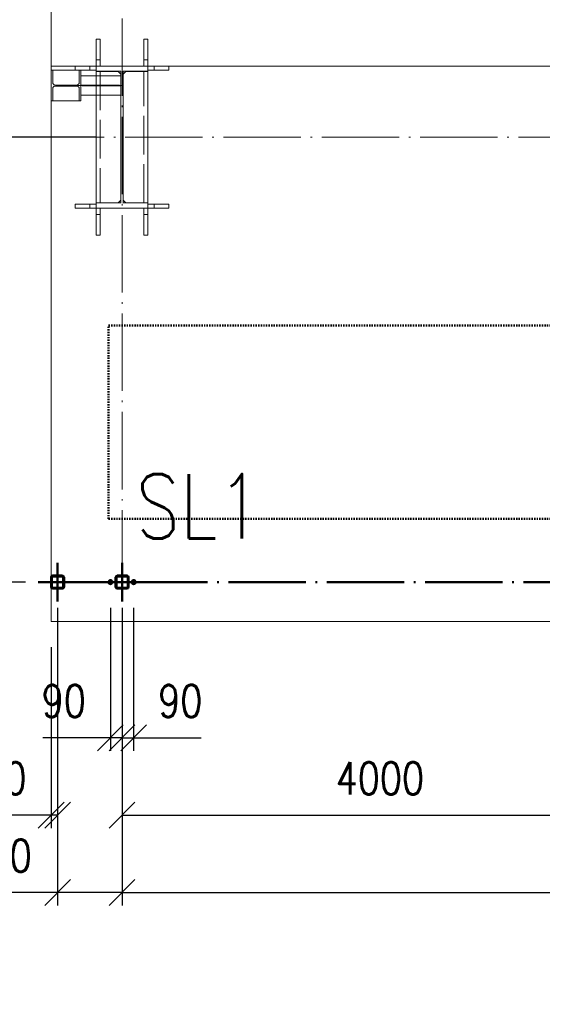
# Paper-space layout 'Layout1' of a CAD drawing. Extents: x -2 to 1380, y -36 to 422.
# Tile 5 of 65: x 52 to 92, y 199 to 275. Entities that reach past the tile are written whole.
import ezdxf

# ---------------------------------------------------------------- set-up
doc = ezdxf.new("R2010")
doc.units = 0
for name, pattern in [('ACAD_ISO02W100', [15, 12, -3]), ('ACAD_ISO04W100', [30.5, 24, -3, 0.5, -3]), ('HP_01_CAR_C', [6, 4, -2]), ('HP_01_CER_B', [8, 5, -1, 1, -1])]:
    doc.linetypes.add(name, pattern=pattern)
doc.layers.get('0').update_dxf_attribs({"linetype": 'CONTINUOUS'})
doc.layers.get('DEFPOINTS').update_dxf_attribs({"color": 132, "linetype": 'CONTINUOUS'})
for name, color, linetype, lineweight in [('SS_1.ET-HALA_TaO-PODLAHA', 9, 'CONTINUOUS', 13), ('SS_1.ET-HALA_TaO-RASTR', 7, 'HP_01_CER_B', 13), ('SS_1.ET-HALA_TaO-SLOUP', 9, 'CONTINUOUS', 13), ('SS_2.ET-HALA_TaO-PRISTAVBA-VNITRNI_KCE', 190, 'CONTINUOUS', 50), ('SS_KOTY', 3, 'CONTINUOUS', 25), ('SS_POPIS', 140, 'CONTINUOUS', 25), ('SS_SRAFY', 8, 'CONTINUOUS', 18), ('SS_STANDARDNI', 7, 'CONTINUOUS', 25)]:
    doc.layers.add(name, color=color, linetype=linetype, lineweight=lineweight)
doc.styles.add('ROMANS', font='romans.shx', dxfattribs={"width": 0.8})
doc.styles.add('romans.shx', font='romans.shx', dxfattribs={"height": 5})
doc.linetypes.add('ZIGZAG', pattern='A,0.00254,-5.08,[131,ltypeshp.shx,S=5.08,R=0,X=-5.08,Y=0],-10.16,[131,ltypeshp.shx,S=5.08,R=180,X=5.08,Y=0],-5.08', length=20.32254)
doc.dimstyles.new('A-1_(2.5)_100AS', dxfattribs={"dimtxt": 2.5, "dimasz": 2, "dimexe": 1, "dimexo": 2, "dimgap": 0, "dimtad": 0, "dimdec": 1, "dimlfac": 100, "dimrnd": 1, "dimtxsty": 'ROMANS', "dimblk1": 'OBLIQUE', "dimblk2": 'OBLIQUE', "dimsah": 1, "dimcen": 2, "dimclrd": 256, "dimclre": 256, "dimclrt": 256, "dimadec": 1, "dimazin": 2, "dimtfac": 0.714286, "dimtdec": 1, "dimtmove": 0, "dimatfit": 3, "dimldrblk": 'OPEN', "dimfxl": 1, "dimtvp": 1.142857, "dimtfill": 1, "dimtolj": 1, "dimlwd": -1, "dimlwe": -1, "dimarcsym": 0})
pattern_1 = [(45, (59.48188, 231.680275), (-0.02245064, 0.02245064), [])]

# ---------------------------------------------------------------- blocks, each defined once
blk = doc.blocks.new('AS_ADD_ELEMS_DET_C0A')
at = {"layer": 'SS_2.ET-HALA_TaO-PRISTAVBA-VNITRNI_KCE', "color": 9, "linetype": 'HP_01_CAR_C'}
blk.add_lwpolyline([(222906, 55856.3), (222906, 59620), (205536, 59620), (205536, 61120), (224906, 61120), (224906, 55856.3)], dxfattribs=at)
blk = doc.blocks.new('_Oblique')
at = {"color": 0, "linetype": 'ByBlock', "lineweight": -2}
blk.add_line((-0.5, -0.5), (0.5, 0.5), dxfattribs=at)
blk = doc.blocks.new('*D9')
at = {"layer": 'DEFPOINTS', "color": 0, "transparency": 16777216}
for p in [(58.582, 231.68), (59.482, 231.68), (58.582, 219.608)]:
    blk.add_point(p, dxfattribs=at)
at = {"layer": 'SS_KOTY', "transparency": 16777216}
for p, q in [((58.582, 229.68), (58.582, 218.608)), ((59.482, 229.68), (59.482, 218.608)), ((58.582, 219.608), (53.344, 219.608)), ((59.482, 219.608), (58.582, 219.608))]:
    blk.add_line(p, q, dxfattribs=at)
at = {"layer": 'SS_KOTY', "transparency": 16777216, "xscale": 2, "yscale": 2, "zscale": 2, "rotation": 180}
blk.add_blockref('_Oblique', (58.582, 219.608), dxfattribs=at)
at = {"layer": 'SS_KOTY', "transparency": 16777216, "xscale": 2, "yscale": 2, "zscale": 2}
blk.add_blockref('_Oblique', (59.482, 219.608), dxfattribs=at)
at = {"layer": 'SS_KOTY', "transparency": 16777216, "insert": (54.963, 222.465), "char_height": 2.5, "attachment_point": 5, "style": 'ROMANS', "bg_fill": 3, "box_fill_scale": 1.1, "bg_fill_color": 256, "bg_fill_true_color": 13158600, "bg_fill_transparency": 0}
blk.add_mtext('\\A1;90', dxfattribs=at)
blk = doc.blocks.new('_OPEN')
at = {"color": 0, "linetype": 'ByBlock'}
for p, q in [((-1, 0.167), (0, 0)), ((0, 0), (-1, -0.167)), ((0, 0), (-1, 0))]:
    blk.add_line(p, q, dxfattribs=at)
blk = doc.blocks.new('*D10')
at = {"layer": 'DEFPOINTS', "color": 0, "transparency": 16777216}
for p in [(59.482, 231.68), (60.382, 231.68), (60.382, 219.608)]:
    blk.add_point(p, dxfattribs=at)
at = {"layer": 'SS_KOTY', "transparency": 16777216}
for p, q in [((59.482, 229.68), (59.482, 218.608)), ((60.382, 229.68), (60.382, 218.608)), ((59.482, 219.608), (60.382, 219.608)), ((60.382, 219.608), (65.62, 219.608))]:
    blk.add_line(p, q, dxfattribs=at)
at = {"layer": 'SS_KOTY', "transparency": 16777216, "xscale": 2, "yscale": 2, "zscale": 2, "rotation": 180}
blk.add_blockref('_Oblique', (59.482, 219.608), dxfattribs=at)
at = {"layer": 'SS_KOTY', "transparency": 16777216, "xscale": 2, "yscale": 2, "zscale": 2}
blk.add_blockref('_Oblique', (60.382, 219.608), dxfattribs=at)
at = {"layer": 'SS_KOTY', "transparency": 16777216, "insert": (64.001, 222.465), "char_height": 2.5, "attachment_point": 5, "style": 'ROMANS', "bg_fill": 3, "box_fill_scale": 1.1, "bg_fill_color": 256, "bg_fill_true_color": 13158600, "bg_fill_transparency": 0}
blk.add_mtext('\\A1;90', dxfattribs=at)
blk = doc.blocks.new('0KRIZ')
at = {"color": 0, "linetype": 'ByBlock', "ltscale": 0.5}
for p, q in [((0, -0.5), (0, 0.5)), ((-0.5, 0), (0.5, 0))]:
    blk.add_line(p, q, dxfattribs=at)
blk = doc.blocks.new('*D22')
at = {"layer": 'DEFPOINTS', "color": 0, "transparency": 16777216}
for p in [(59.482, 231.68), (99.482, 231.68), (99.482, 213.608)]:
    blk.add_point(p, dxfattribs=at)
at = {"layer": 'SS_KOTY', "transparency": 16777216}
for p, q in [((59.482, 229.68), (59.482, 212.608)), ((99.482, 229.68), (99.482, 212.608)), ((59.482, 213.608), (99.482, 213.608))]:
    blk.add_line(p, q, dxfattribs=at)
at = {"layer": 'SS_KOTY', "transparency": 16777216, "xscale": 2, "yscale": 2, "zscale": 2, "rotation": 180}
blk.add_blockref('_Oblique', (59.482, 213.608), dxfattribs=at)
at = {"layer": 'SS_KOTY', "transparency": 16777216, "xscale": 2, "yscale": 2, "zscale": 2}
blk.add_blockref('_Oblique', (99.482, 213.608), dxfattribs=at)
at = {"layer": 'SS_KOTY', "transparency": 16777216, "insert": (79.482, 216.465), "char_height": 2.5, "attachment_point": 5, "style": 'ROMANS', "bg_fill": 3, "box_fill_scale": 1.1, "bg_fill_color": 256, "bg_fill_true_color": 13158600, "bg_fill_transparency": 0}
blk.add_mtext('\\A1;4000', dxfattribs=at)
blk = doc.blocks.new('*D23')
at = {"layer": 'DEFPOINTS', "color": 0, "transparency": 16777216}
for p in [(54.482, 231.68, 0.2), (53.982, 228.621), (53.982, 213.608)]:
    blk.add_point(p, dxfattribs=at)
at = {"layer": 'SS_KOTY', "transparency": 16777216}
for p, q in [((54.482, 229.68), (54.482, 212.608)), ((53.982, 226.621), (53.982, 212.608)), ((53.982, 213.608), (48.744, 213.608)), ((54.482, 213.608), (53.982, 213.608))]:
    blk.add_line(p, q, dxfattribs=at)
at = {"layer": 'SS_KOTY', "transparency": 16777216, "xscale": 2, "yscale": 2, "zscale": 2, "rotation": 180}
blk.add_blockref('_Oblique', (53.982, 213.608), dxfattribs=at)
at = {"layer": 'SS_KOTY', "transparency": 16777216, "xscale": 2, "yscale": 2, "zscale": 2}
blk.add_blockref('_Oblique', (54.482, 213.608), dxfattribs=at)
at = {"layer": 'SS_KOTY', "transparency": 16777216, "insert": (50.363, 216.465), "char_height": 2.5, "attachment_point": 5, "style": 'ROMANS', "bg_fill": 3, "box_fill_scale": 1.1, "bg_fill_color": 256, "bg_fill_true_color": 13158600, "bg_fill_transparency": 0}
blk.add_mtext('\\A1;50', dxfattribs=at)
blk = doc.blocks.new('*D28')
at = {"layer": 'DEFPOINTS', "color": 0, "transparency": 16777216}
for p in [(59.482, 223.621), (179.482, 223.621), (179.482, 207.608)]:
    blk.add_point(p, dxfattribs=at)
at = {"layer": 'SS_KOTY', "transparency": 16777216}
for p, q in [((59.482, 221.621), (59.482, 206.608)), ((179.482, 221.621), (179.482, 206.608)), ((59.482, 207.608), (179.482, 207.608))]:
    blk.add_line(p, q, dxfattribs=at)
at = {"layer": 'SS_KOTY', "transparency": 16777216, "xscale": 2, "yscale": 2, "zscale": 2, "rotation": 180}
blk.add_blockref('_Oblique', (59.482, 207.608), dxfattribs=at)
at = {"layer": 'SS_KOTY', "transparency": 16777216, "xscale": 2, "yscale": 2, "zscale": 2}
blk.add_blockref('_Oblique', (179.482, 207.608), dxfattribs=at)
at = {"layer": 'SS_KOTY', "transparency": 16777216, "insert": (119.482, 210.465), "char_height": 2.5, "attachment_point": 5, "style": 'ROMANS', "bg_fill": 3, "box_fill_scale": 1.1, "bg_fill_color": 256, "bg_fill_true_color": 13158600, "bg_fill_transparency": 0}
blk.add_mtext('\\A1;12000', dxfattribs=at)
blk = doc.blocks.new('*D36')
at = {"layer": 'DEFPOINTS', "color": 0, "transparency": 16777216}
for p in [(59.482, 266.18), (38.967, 231.68), (53.982, 231.68)]:
    blk.add_point(p, dxfattribs=at)
at = {"layer": 'SS_KOTY', "transparency": 16777216}
for p, q in [((57.482, 266.18), (37.967, 266.18)), ((38.967, 266.18), (38.967, 231.68)), ((51.982, 231.68), (37.967, 231.68))]:
    blk.add_line(p, q, dxfattribs=at)
at = {"layer": 'SS_KOTY', "transparency": 16777216, "xscale": 2, "yscale": 2, "zscale": 2}
for p, rotation in [((38.967, 266.18), 90), ((38.967, 231.68), 270)]:
    blk.add_blockref('_Oblique', p, dxfattribs=dict(at, rotation=rotation))
at = {"layer": 'SS_KOTY', "transparency": 16777216, "insert": (36.11, 248.93), "char_height": 2.5, "attachment_point": 5, "rotation": 90, "style": 'ROMANS', "bg_fill": 3, "box_fill_scale": 1.1, "bg_fill_color": 256, "bg_fill_true_color": 13158600, "bg_fill_transparency": 0}
blk.add_mtext('\\A1;3450', dxfattribs=at)
blk = doc.blocks.new('*D37')
at = {"layer": 'DEFPOINTS', "color": 0, "transparency": 16777216}
for p in [(38.967, 342.23), (53.982, 342.23), (59.482, 266.18)]:
    blk.add_point(p, dxfattribs=at)
at = {"layer": 'SS_KOTY', "transparency": 16777216}
for p, q in [((51.982, 342.23), (37.967, 342.23)), ((38.967, 266.18), (38.967, 342.23)), ((57.482, 266.18), (37.967, 266.18))]:
    blk.add_line(p, q, dxfattribs=at)
at = {"layer": 'SS_KOTY', "transparency": 16777216, "xscale": 2, "yscale": 2, "zscale": 2}
for p, rotation in [((38.967, 342.23), 90), ((38.967, 266.18), 270)]:
    blk.add_blockref('_Oblique', p, dxfattribs=dict(at, rotation=rotation))
at = {"layer": 'SS_KOTY', "transparency": 16777216, "insert": (36.11, 304.205), "char_height": 2.5, "attachment_point": 5, "rotation": 90, "style": 'ROMANS', "bg_fill": 3, "box_fill_scale": 1.1, "bg_fill_color": 256, "bg_fill_true_color": 13158600, "bg_fill_transparency": 0}
blk.add_mtext('\\A1;7605', dxfattribs=at)
blk = doc.blocks.new('*D39')
at = {"layer": 'DEFPOINTS', "color": 0, "transparency": 16777216}
for p in [(54.482, 231.68, 0.2), (59.482, 223.621), (54.482, 207.608)]:
    blk.add_point(p, dxfattribs=at)
at = {"layer": 'SS_KOTY', "transparency": 16777216}
for p, q in [((54.482, 229.68), (54.482, 206.608)), ((59.482, 221.621), (59.482, 206.608)), ((54.482, 207.608), (47.339, 207.608)), ((59.482, 207.608), (54.482, 207.608))]:
    blk.add_line(p, q, dxfattribs=at)
at = {"layer": 'SS_KOTY', "transparency": 16777216, "xscale": 2, "yscale": 2, "zscale": 2, "rotation": 180}
blk.add_blockref('_Oblique', (54.482, 207.608), dxfattribs=at)
at = {"layer": 'SS_KOTY', "transparency": 16777216, "xscale": 2, "yscale": 2, "zscale": 2}
blk.add_blockref('_Oblique', (59.482, 207.608), dxfattribs=at)
at = {"layer": 'SS_KOTY', "transparency": 16777216, "insert": (49.91, 210.465), "char_height": 2.5, "attachment_point": 5, "style": 'ROMANS', "bg_fill": 3, "box_fill_scale": 1.1, "bg_fill_color": 256, "bg_fill_true_color": 13158600, "bg_fill_transparency": 0}
blk.add_mtext('\\A1;500', dxfattribs=at)

psp = doc.layouts.get("Layout1")

# ---------------------------------------------------------------- linework, layer by layer
at = {"layer": 'SS_1.ET-HALA_TaO-PODLAHA', "ltscale": 0.25}
psp.add_line((117.9819, 271.6803), (61.4819, 271.6803), dxfattribs=at)
at = {"layer": 'SS_1.ET-HALA_TaO-SLOUP', "color": 9, "linetype": 'ACAD_ISO02W100', "ltscale": 0.25}
for p, q in [((61.4819, 273.7712), (61.1819, 273.7712)), ((61.1819, 272.1803), (61.1819, 273.7712)), ((61.4819, 273.7712), (61.4819, 272.1803)), ((61.1819, 272.1803), (61.4819, 272.1803)), ((61.1819, 271.6803), (61.1819, 272.1803)), ((61.4819, 272.1803), (61.4819, 271.6803)), ((61.1819, 261.0803), (61.1819, 271.2803)), ((61.4819, 271.3803), (61.9819, 271.3803)), ((61.4819, 271.2803), (61.4819, 271.2703)), ((61.9819, 271.6803), (61.9819, 271.3803)), ((61.9819, 271.3803), (63.1182, 271.3803)), ((63.1182, 271.3803), (63.1182, 271.6803)), ((61.4819, 261.0903), (61.4819, 261.0803)), ((61.1819, 260.1803), (61.1819, 260.6803)), ((61.4819, 260.9803), (61.9819, 260.9803)), ((61.4819, 260.6803), (61.4819, 260.1803)), ((61.4819, 260.6803), (61.9819, 260.6803)), ((61.9819, 260.9803), (63.1182, 260.9803)), ((61.9819, 260.9803), (61.9819, 260.6803)), ((61.9819, 260.6803), (63.1182, 260.6803)), ((63.1182, 260.6803), (63.1182, 260.9803)), ((61.4819, 260.1803), (61.1819, 260.1803)), ((61.1819, 258.5894), (61.1819, 260.1803)), ((61.4819, 260.1803), (61.4819, 258.5894)), ((61.1819, 258.5894), (61.4819, 258.5894))]:
    psp.add_line(p, q, dxfattribs=at)
at = {"layer": 'SS_1.ET-HALA_TaO-SLOUP', "color": 5, "linetype": 'Continuous', "ltscale": 0.25}
for p, q in [((61.4819, 271.6803), (61.4819, 271.2803)), ((61.4819, 271.2703), (61.4819, 261.0903)), ((61.4819, 261.0803), (61.4819, 260.6803))]:
    psp.add_line(p, q, dxfattribs=at)
at = {"layer": 'SS_2.ET-HALA_TaO-PRISTAVBA-VNITRNI_KCE', "color": 7, "linetype": 'ACAD_ISO04W100', "ltscale": 0.25}
psp.add_line((241.4819, 231.6803), (53.9819, 231.6803), dxfattribs=at)

# ---------------------------------------------------------------- block references
at = {"layer": 'SS_STANDARDNI', "xscale": 0.01, "yscale": 0.01, "zscale": 0.01}
psp.add_blockref('AS_ADD_ELEMS_DET_C0A', (-1996.9181, -359.6197), dxfattribs=at)

# ---------------------------------------------------------------- texts
at = {"layer": 'SS_POPIS', "color": 4, "style": 'romans.shx', "width": 0.8}
psp.add_text('SL1', height=5, dxfattribs=at).set_placement((60.5455, 235.0503))

# ---------------------------------------------------------------- next in the draw order: dimensions: what is measured, and where the dimension line sits
at = {"layer": 'SS_KOTY'}
dim = psp.add_linear_dim(base=(58.5819, 219.608), p1=(59.4819, 231.6803), p2=(58.5819, 231.6803), dimstyle='A-1_(2.5)_100AS', dxfattribs=at)
dim.commit()
dim.dimension.update_dxf_attribs({"geometry": '*D9', "text_midpoint": (54.9628, 222.4652)})

# ---------------------------------------------------------------- next in the draw order: dimensions: what is measured, and where the dimension line sits
dim = psp.add_linear_dim(base=(53.9819, 213.608), p1=(54.4819, 231.6803, 0.2), p2=(53.9819, 228.6209), dimstyle='A-1_(2.5)_100AS', override={"dimtmove": 0}, dxfattribs=at)
dim.commit()
dim.dimension.update_dxf_attribs({"geometry": '*D23', "text_midpoint": (50.3628, 216.4652)})
dim = psp.add_linear_dim(base=(60.3819, 219.608), p1=(59.4819, 231.6803), p2=(60.3819, 231.6803), dimstyle='A-1_(2.5)_100AS', dxfattribs=at)
dim.commit()
dim.dimension.update_dxf_attribs({"geometry": '*D10', "text_midpoint": (64.0009, 222.4652)})

# ---------------------------------------------------------------- next in the draw order: block references
at = {"layer": 'SS_2.ET-HALA_TaO-PRISTAVBA-VNITRNI_KCE', "color": 7, "linetype": 'ACAD_ISO04W100', "ltscale": 0.25, "xscale": 3, "yscale": 3, "zscale": 3}
psp.add_blockref('0KRIZ', (59.4819, 231.6803), dxfattribs=at)

# ---------------------------------------------------------------- next in the draw order: dimensions: what is measured, and where the dimension line sits
at = {"layer": 'SS_KOTY'}
dim = psp.add_linear_dim(base=(99.4819, 213.608), p1=(59.4819, 231.6803), p2=(99.4819, 231.6803), dimstyle='A-1_(2.5)_100AS', dxfattribs=at)
dim.commit()
dim.dimension.update_dxf_attribs({"geometry": '*D22', "text_midpoint": (79.4819, 216.4652)})

# ---------------------------------------------------------------- next in the draw order: dimensions: what is measured, and where the dimension line sits
dim = psp.add_linear_dim(base=(38.9671, 231.6803), p1=(59.4819, 266.1803), p2=(53.9819, 231.6803), angle=90, dimstyle='A-1_(2.5)_100AS', dxfattribs=at)
dim.commit()
dim.dimension.update_dxf_attribs({"geometry": '*D36', "text_midpoint": (36.11, 248.9303)})
dim = psp.add_linear_dim(base=(179.4819, 207.608), p1=(59.4819, 223.6209), p2=(179.4819, 223.6209), dimstyle='A-1_(2.5)_100AS', dxfattribs=at)
dim.commit()
dim.dimension.update_dxf_attribs({"geometry": '*D28', "text_midpoint": (119.4819, 210.4652)})

# ---------------------------------------------------------------- next in the draw order: linework, layer by layer
at = {"layer": 'SS_1.ET-HALA_TaO-SLOUP', "color": 5, "linetype": 'Continuous', "ltscale": 0.25}
for p, q in [((57.4819, 261.0903), (59.1819, 261.0903)), ((59.1819, 261.0903), (59.3819, 261.2903)), ((59.5819, 261.2903), (59.7819, 261.0903)), ((59.7819, 261.0903), (61.4819, 261.0903)), ((59.3819, 261.0803), (57.4819, 261.0803)), ((57.4819, 260.6803), (57.4819, 261.0803)), ((57.4819, 260.6803), (61.4819, 260.6803)), ((61.4819, 261.0803), (59.5819, 261.0803))]:
    psp.add_line(p, q, dxfattribs=at)
at = {"layer": 'SS_1.ET-HALA_TaO-SLOUP', "color": 9, "linetype": 'ACAD_ISO02W100', "ltscale": 0.25}
for p, q in [((57.4819, 261.0803), (57.4819, 261.0903)), ((55.8455, 260.9803), (56.9819, 260.9803)), ((55.8455, 260.9803), (55.8455, 260.6803)), ((55.8455, 260.6803), (56.9819, 260.6803)), ((56.9819, 260.9803), (57.4819, 260.9803)), ((56.9819, 260.6803), (56.9819, 260.9803)), ((56.9819, 260.6803), (57.4819, 260.6803)), ((57.4819, 260.1803), (57.4819, 260.6803)), ((57.7819, 260.6803), (57.7819, 260.1803)), ((57.7819, 260.1803), (57.4819, 260.1803)), ((57.4819, 258.5894), (57.4819, 260.1803)), ((57.7819, 260.1803), (57.7819, 258.5894)), ((57.4819, 258.5894), (57.7819, 258.5894))]:
    psp.add_line(p, q, dxfattribs=at)
at = {"layer": 'SS_2.ET-HALA_TaO-PRISTAVBA-VNITRNI_KCE', "color": 3, "linetype": 'ACAD_ISO02W100', "ltscale": 0.25}
psp.add_line((54.9419, 232.1403), (54.0219, 232.1403), dxfattribs=at)
at = {"layer": 'SS_2.ET-HALA_TaO-PRISTAVBA-VNITRNI_KCE', "color": 7, "linetype": 'Continuous', "ltscale": 0.25}
for p, q in [((54.8619, 232.1803), (54.1019, 232.1803)), ((54.1019, 232.1203), (54.8619, 232.1203)), ((59.8619, 232.1803), (59.1019, 232.1803)), ((59.1019, 232.1203), (59.8619, 232.1203))]:
    psp.add_line(p, q, dxfattribs=at)

# ---------------------------------------------------------------- next in the draw order: dimensions: what is measured, and where the dimension line sits
at = {"layer": 'SS_KOTY'}
dim = psp.add_linear_dim(base=(38.9671, 342.2303), p1=(59.4819, 266.1803), p2=(53.9819, 342.2303), angle=90, dimstyle='A-1_(2.5)_100AS', override={"dimtmove": 1}, dxfattribs=at)
dim.commit()
dim.dimension.update_dxf_attribs({"geometry": '*D37', "text_midpoint": (36.11, 304.2053)})
dim = psp.add_linear_dim(base=(54.4819, 207.608), p1=(59.4819, 223.6209), p2=(54.4819, 231.6803, 0.2), dimstyle='A-1_(2.5)_100AS', override={"dimtmove": 0}, dxfattribs=at)
dim.commit()
dim.dimension.update_dxf_attribs({"geometry": '*D39', "text_midpoint": (49.9105, 210.4652)})

# ---------------------------------------------------------------- next in the draw order: hatches: boundary and pattern name
at = {"layer": 'SS_SRAFY'}
h = psp.add_hatch(dxfattribs=at)
h.set_pattern_fill('ANSI31', color=5, scale=0.01, style=0)
h.set_pattern_definition(pattern_1)
h.paths.add_polyline_path([(54.8619, 232.1803), (54.1019, 232.1803, 0.4142136), (53.9819, 232.0603), (53.9819, 231.3003, 0.4142136), (54.1019, 231.1803), (54.8619, 231.1803, 0.4142136), (54.9819, 231.3003), (54.9819, 232.0603, 0.4142136)], flags=0)
h.paths.add_polyline_path([(54.9219, 232.0603), (54.9219, 231.3003, -0.4142136), (54.8619, 231.2403), (54.1019, 231.2403, -0.4142136), (54.0419, 231.3003), (54.0419, 232.0603, -0.4142136), (54.1019, 232.1203), (54.8619, 232.1203, -0.4142136)], flags=0)
h = psp.add_hatch(dxfattribs=at)
h.set_pattern_fill('ANSI31', color=5, scale=0.01, style=0)
h.set_pattern_definition(pattern_1)
h.paths.add_polyline_path([(59.8619, 232.1803), (59.1019, 232.1803, 0.4142136), (58.9819, 232.0603), (58.9819, 231.3003, 0.4142136), (59.1019, 231.1803), (59.8619, 231.1803, 0.4142136), (59.9819, 231.3003), (59.9819, 232.0603, 0.4142136)], flags=0)
h.paths.add_polyline_path([(59.9219, 232.0603), (59.9219, 231.3003, -0.4142136), (59.8619, 231.2403), (59.1019, 231.2403, -0.4142136), (59.0419, 231.3003), (59.0419, 232.0603, -0.4142136), (59.1019, 232.1203), (59.8619, 232.1203, -0.4142136)], flags=0)

# ---------------------------------------------------------------- next in the draw order: linework, layer by layer
at = {"layer": 'SS_1.ET-HALA_TaO-PODLAHA', "ltscale": 0.25}
for p, q in [((53.9819, 271.6803), (53.9819, 342.1803)), ((53.9819, 271.3803), (53.9819, 271.6803)), ((57.4819, 271.6803), (53.9819, 271.6803)), ((53.9819, 232.0603), (53.9819, 268.9803)), ((53.9819, 228.6209), (53.9819, 231.3003))]:
    psp.add_line(p, q, dxfattribs=at)
at = {"layer": 'SS_1.ET-HALA_TaO-PODLAHA', "linetype": 'ZIGZAG', "ltscale": 0.25}
psp.add_line((53.9819, 228.6209), (897.2819, 228.6209), dxfattribs=at)
at = {"layer": 'SS_1.ET-HALA_TaO-RASTR', "linetype": 'ACAD_ISO04W100', "ltscale": 0.25}
for p, q in [((59.4819, 223.6209), (59.4819, 355.4584)), ((44.4819, 266.1803), (906.9668, 266.1803)), ((59.4819, 223.6209), (59.4819, 223.6219)), ((59.4819, 223.6219), (59.4819, 218.6219))]:
    psp.add_line(p, q, dxfattribs=at)
at = {"layer": 'SS_1.ET-HALA_TaO-SLOUP', "color": 9, "linetype": 'ACAD_ISO02W100', "ltscale": 0.25}
for p, q in [((57.7819, 273.7712), (57.4819, 273.7712)), ((57.4819, 272.1803), (57.4819, 273.7712)), ((57.7819, 273.7712), (57.7819, 272.1803)), ((57.4819, 272.1803), (57.7819, 272.1803)), ((57.4819, 271.6803), (57.4819, 272.1803)), ((57.7819, 272.1803), (57.7819, 271.6803)), ((54.1019, 271.3803), (56.1619, 271.3803)), ((55.8455, 271.6803), (55.8455, 271.3803)), ((56.2819, 271.3803), (56.9819, 271.3803)), ((56.9819, 271.3803), (56.9819, 271.6803)), ((56.9819, 271.3803), (57.4819, 271.3803)), ((57.4819, 271.2703), (57.4819, 271.2803)), ((57.7819, 271.2803), (57.7819, 261.0803)), ((57.4819, 269.4303), (57.4819, 270.9303)), ((56.2819, 270.2103), (59.3819, 270.2103)), ((59.3819, 270.1503), (56.2819, 270.1503)), ((56.1619, 268.9803), (54.1019, 268.9803))]:
    psp.add_line(p, q, dxfattribs=at)
at = {"layer": 'SS_1.ET-HALA_TaO-SLOUP', "color": 5, "linetype": 'Continuous', "ltscale": 0.25}
for p, q in [((53.9819, 271.3803), (54.1019, 271.3803)), ((53.9819, 268.9803), (53.9819, 271.3803)), ((54.1019, 270.4278), (54.1019, 271.3803)), ((56.1619, 271.3803), (56.2819, 271.3803)), ((56.1619, 271.3803), (56.1619, 270.4278)), ((56.2819, 268.9803), (56.2819, 271.3803)), ((61.4819, 271.6803), (57.4819, 271.6803)), ((57.4819, 271.2803), (57.4819, 271.6803)), ((57.4819, 271.2803), (59.3819, 271.2803)), ((59.1819, 271.2703), (57.4819, 271.2703)), ((57.4819, 270.9303), (57.4819, 271.2703)), ((59.3819, 271.0703), (59.1819, 271.2703)), ((59.3819, 271.2803), (59.3819, 270.9303)), ((59.5819, 271.2803), (61.4819, 271.2803)), ((59.5819, 261.0803), (59.5819, 271.2803)), ((59.7819, 271.2703), (59.5819, 271.0703)), ((61.4819, 271.2703), (59.7819, 271.2703)), ((59.3819, 270.9303), (56.2819, 270.9303)), ((59.3819, 270.9303), (59.3819, 269.4303)), ((54.1019, 268.9803), (54.1019, 269.9328)), ((55.9519, 270.2178), (54.3119, 270.2178)), ((54.3119, 270.1428), (55.9519, 270.1428)), ((56.1619, 269.9328), (56.1619, 268.9803)), ((54.1019, 268.9803), (53.9819, 268.9803)), ((56.2819, 268.9803), (56.1619, 268.9803)), ((56.2819, 269.4303), (59.3819, 269.4303)), ((57.4819, 261.0903), (57.4819, 269.4303)), ((59.3819, 269.4303), (59.3819, 261.0803))]:
    psp.add_line(p, q, dxfattribs=at)
at = {"layer": 'SS_1.ET-HALA_TaO-SLOUP', "color": 9, "linetype": 'ACAD_ISO04W100', "ltscale": 0.25}
psp.add_line((59.4819, 270.1803), (55.1319, 270.1803), dxfattribs=at)
at = {"layer": 'SS_1.ET-HALA_TaO-SLOUP', "color": 5, "linetype": 'Continuous', "ltscale": 0.25, "extrusion": (-2.70683e-15, -1.12121e-15, -1)}
psp.add_arc((-54.3119, 270.4278), 0.21, 270, 0, dxfattribs=at)
at = {"layer": 'SS_1.ET-HALA_TaO-SLOUP', "color": 5, "linetype": 'Continuous', "ltscale": 0.25, "extrusion": (1.12121e-15, -2.70683e-15, -1)}
psp.add_arc((-55.9519, 270.4278), 0.21, 180, 270, dxfattribs=at)
at = {"layer": 'SS_1.ET-HALA_TaO-SLOUP', "color": 5, "linetype": 'Continuous', "ltscale": 0.25, "extrusion": (-2.70683e-15, 1.12121e-15, -1)}
psp.add_arc((-54.3119, 269.9328), 0.21, 0, 90, dxfattribs=at)
at = {"layer": 'SS_1.ET-HALA_TaO-SLOUP', "color": 5, "linetype": 'Continuous', "ltscale": 0.25, "extrusion": (1.12121e-15, 2.70683e-15, -1)}
psp.add_arc((-55.9519, 269.9328), 0.21, 90, 180, dxfattribs=at)
at = {"layer": 'SS_2.ET-HALA_TaO-PRISTAVBA-VNITRNI_KCE', "color": 3, "linetype": 'ACAD_ISO02W100', "ltscale": 0.25}
for p, q in [((54.0219, 232.1403), (54.0219, 231.2203)), ((54.9419, 231.2203), (54.9419, 232.1403)), ((54.0219, 231.2203), (54.9419, 231.2203))]:
    psp.add_line(p, q, dxfattribs=at)
at = {"layer": 'SS_2.ET-HALA_TaO-PRISTAVBA-VNITRNI_KCE', "color": 7, "linetype": 'Continuous', "ltscale": 0.25}
for p, q in [((53.9819, 231.3003), (53.9819, 232.0603)), ((54.0419, 231.3003), (54.0419, 232.0603)), ((54.9219, 232.0603), (54.9219, 231.3003)), ((54.9819, 231.3003), (54.9819, 232.0603)), ((58.9819, 232.0603), (58.9819, 231.3003)), ((59.0419, 231.3003), (59.0419, 232.0603)), ((59.9219, 232.0603), (59.9219, 231.3003)), ((59.9819, 231.3003), (59.9819, 232.0603)), ((54.8619, 231.2403), (54.1019, 231.2403)), ((54.1019, 231.1803), (54.8619, 231.1803)), ((59.8619, 231.2403), (59.1019, 231.2403)), ((59.1019, 231.1803), (59.8619, 231.1803))]:
    psp.add_line(p, q, dxfattribs=at)
at = {"layer": 'SS_2.ET-HALA_TaO-PRISTAVBA-VNITRNI_KCE', "color": 7, "linetype": 'ACAD_ISO04W100', "ltscale": 0.25}
for p, q in [((58.4319, 231.6803), (58.7319, 231.6803)), ((58.5019, 231.6803), (58.6619, 231.6803)), ((58.5819, 231.5303), (58.5819, 231.8303)), ((58.5819, 231.6003), (58.5819, 231.7603)), ((60.2319, 231.6803), (60.5319, 231.6803)), ((60.3019, 231.6803), (60.4619, 231.6803)), ((60.3819, 231.5303), (60.3819, 231.8303)), ((60.3819, 231.6003), (60.3819, 231.7603))]:
    psp.add_line(p, q, dxfattribs=at)
at = {"layer": 'SS_2.ET-HALA_TaO-PRISTAVBA-VNITRNI_KCE', "color": 1, "linetype": 'Continuous', "ltscale": 0.25}
for p, q in [((58.5819, 231.8188), (58.4619, 231.7495)), ((58.4619, 231.7495), (58.4619, 231.611)), ((58.4619, 231.611), (58.5819, 231.5418)), ((58.7018, 231.7495), (58.5819, 231.8188)), ((58.5819, 231.5418), (58.7018, 231.611)), ((58.7018, 231.611), (58.7018, 231.7495)), ((60.3819, 231.8188), (60.2619, 231.7495)), ((60.2619, 231.7495), (60.2619, 231.611)), ((60.2619, 231.611), (60.3819, 231.5418)), ((60.5018, 231.7495), (60.3819, 231.8188)), ((60.3819, 231.5418), (60.5018, 231.611)), ((60.5018, 231.611), (60.5018, 231.7495))]:
    psp.add_line(p, q, dxfattribs=at)
for centre, radius in [((58.5819, 231.6803), 0.15), ((58.5819, 231.6803), 0.08), ((60.3819, 231.6803), 0.15), ((60.3819, 231.6803), 0.08)]:
    psp.add_circle(centre, radius, dxfattribs=at)
at = {"layer": 'SS_2.ET-HALA_TaO-PRISTAVBA-VNITRNI_KCE', "color": 3, "linetype": 'ACAD_ISO02W100', "ltscale": 0.25}
for centre in [(58.5819, 231.6803), (60.3819, 231.6803)]:
    psp.add_circle(centre, 0.09, dxfattribs=at)
at = {"layer": 'SS_2.ET-HALA_TaO-PRISTAVBA-VNITRNI_KCE', "color": 7, "linetype": 'Continuous', "ltscale": 0.25}
for centre, start, end in [((54.1019, 232.0603), 90, 180), ((54.8619, 232.0603), 0, 90), ((59.1019, 232.0603), 90, 180), ((59.8619, 232.0603), 0, 90), ((54.1019, 231.3003), 180, 270), ((54.8619, 231.3003), 270, 0), ((59.1019, 231.3003), 180, 270), ((59.8619, 231.3003), 270, 0)]:
    psp.add_arc(centre, 0.12, start, end, dxfattribs=at)
at = {"layer": 'SS_2.ET-HALA_TaO-PRISTAVBA-VNITRNI_KCE', "color": 7, "linetype": 'Continuous', "ltscale": 0.25, "extrusion": (0, 0, -1)}
for centre, start, end in [((-54.1019, 232.0603), 0, 90), ((-54.8619, 232.0603), 90, 180), ((-59.1019, 232.0603), 0, 90), ((-59.8619, 232.0603), 90, 180), ((-54.1019, 231.3003), 270, 0), ((-54.8619, 231.3003), 180, 270), ((-59.1019, 231.3003), 270, 0), ((-59.8619, 231.3003), 180, 270)]:
    psp.add_arc(centre, 0.06, start, end, dxfattribs=at)

# ---------------------------------------------------------------- next in the draw order: block references
at = {"layer": 'SS_2.ET-HALA_TaO-PRISTAVBA-VNITRNI_KCE', "color": 7, "linetype": 'ACAD_ISO04W100', "ltscale": 0.25, "xscale": 3, "yscale": 3, "zscale": 3}
psp.add_blockref('0KRIZ', (54.4819, 231.6803, 0.2), dxfattribs=at)

doc.saveas('drawing.dxf')
